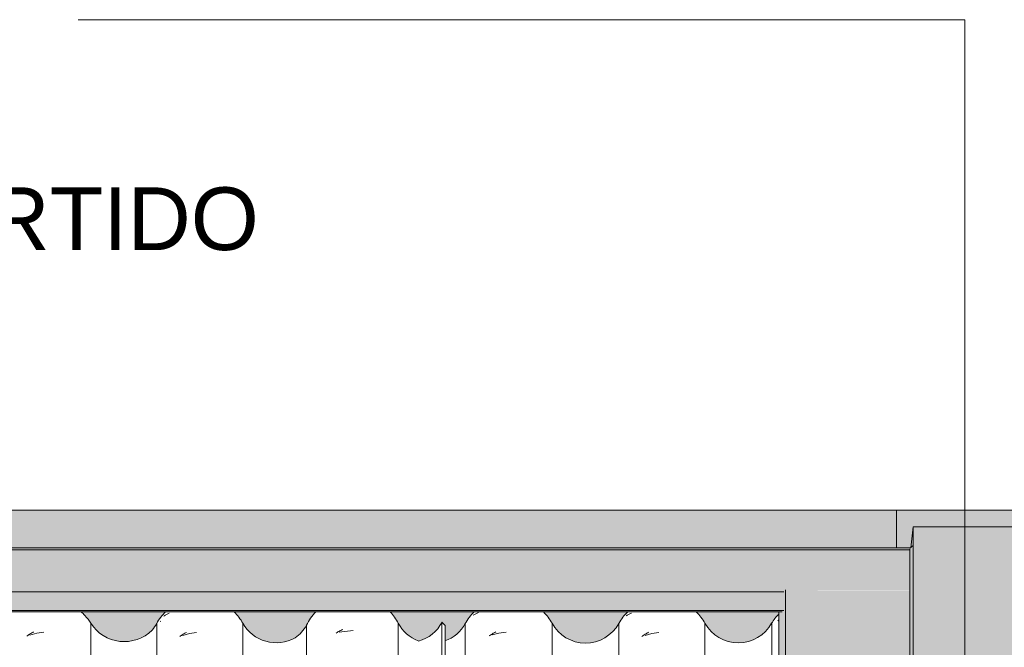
# Model space of a CAD drawing. Header units: metres. Extents: x -27.3 to 21, y -0.3 to 10.3.
# Tile 142 of 237: x 11.803 to 12.981, y 4.106 to 4.857. Entities that reach past the tile are written whole.
import ezdxf

# ---------------------------------------------------------------- set-up
doc = ezdxf.new("R2010")
doc.units = ezdxf.units.M
doc.layers.add('A-DETL', color=7, linetype='Continuous', lineweight=5, true_color=0x00a600)
for name, color, linetype, lineweight in [('A-DETL-GENF', 7, 'Continuous', 5), ('A-GLAZ-CWMG', 7, 'Continuous', 5), ('A-ROOF', 7, 'Continuous', 5), ('A-ROOF-OTLN', 7, 'Continuous', 5), ('A-ROOF-PATT', 7, 'Continuous', 5), ('A-WALL-PATT', 7, 'Continuous', 5), ('G-ANNO-TEXT', 7, 'Continuous', 9)]:
    doc.layers.add(name, color=color, linetype=linetype, lineweight=lineweight)
doc.styles.add('Arial', font='arial.ttf', dxfattribs={"height": 0.075})

# ---------------------------------------------------------------- blocks, each defined once
blk = doc.blocks.new('FP_79-FACHADA 03')
at = {"layer": 'A-GLAZ-CWMG', "color": 9, "true_color": 0xc0c0c0}
for p, q in [((17.0264, 4.1238), (17.0274, 4.1243)), ((17.0194, 4.1194), (17.0204, 4.1201)), ((17.0204, 4.1201), (17.0214, 4.1207)), ((17.0214, 4.1207), (17.0223, 4.1214)), ((17.0223, 4.1214), (17.0233, 4.122)), ((17.0312, 4.1228), (17.023, 4.1206)), ((17.0233, 4.122), (17.0243, 4.1226)), ((17.0243, 4.1226), (17.0254, 4.1232)), ((17.0254, 4.1232), (17.0264, 4.1238)), ((17.0396, 4.1239), (17.0312, 4.1228))]:
    blk.add_line(p, q, dxfattribs=at)
blk = doc.blocks.new('FP_81-FACHADA 03')
at = {"layer": 'A-GLAZ-CWMG', "color": 9, "true_color": 0xc0c0c0}
for p, q in [((17.1834, 4.1433), (17.1841, 4.1437)), ((17.1841, 4.1437), (17.1849, 4.1442)), ((17.1849, 4.1442), (17.1856, 4.1447)), ((17.1856, 4.1447), (17.1864, 4.1451)), ((17.1864, 4.1451), (17.1872, 4.1456)), ((17.1872, 4.1456), (17.188, 4.146)), ((17.188, 4.146), (17.1888, 4.1464)), ((17.1888, 4.1464), (17.1896, 4.1468)), ((17.2023, 4.1188), (17.2033, 4.1195)), ((17.2033, 4.1195), (17.2043, 4.1202)), ((17.2043, 4.1202), (17.2053, 4.1208)), ((17.2053, 4.1208), (17.2063, 4.1215)), ((17.2141, 4.1224), (17.206, 4.1201)), ((17.2063, 4.1215), (17.2073, 4.1221)), ((17.2073, 4.1221), (17.2083, 4.1227)), ((17.2083, 4.1227), (17.2093, 4.1233)), ((17.2093, 4.1233), (17.2103, 4.1238)), ((17.2225, 4.1236), (17.2141, 4.1224))]:
    blk.add_line(p, q, dxfattribs=at)
blk = doc.blocks.new('Rectangular Mullion - Telha Fibrocimento - Ondulada-V71-FACHADA 03')
at = {"layer": 'A-GLAZ-CWMG', "true_color": 0xc0c0c0}
h = blk.add_hatch(dxfattribs=at)
h.set_pattern_fill('FP_9', color=9, style=0, pattern_type=2)
h.set_pattern_definition([(315.081, (25.783, -5.581), (0.2861737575, -0.270297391), [0.01667, -0.28643, 0.01667, -1.903]), (315.081, (25.783, -5.581), (0.2861737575, -0.270297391), [-0.31978, -0.28643, 0.01667, -0.58954, -1.01]), (315.081, (25.783, -5.581), (0.2861737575, -0.270297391), [-1.212, 0.01667, -0.28643, 0.01667, -0.69057]), (315.081, (25.783, -5.581), (0.2861737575, -0.270297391), [-1.532, -0.1854, 0.01667, -0.4885]), (126.286, (25.89, -5.681), (-0.205045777, 0.24913451), [0.00997, -0.17136, 0.00997, -1.138]), (126.286, (25.89, -5.681), (-0.205045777, 0.24913451), [-0.19131, -0.17136, 0.00997, -0.35269, -0.60444]), (126.286, (25.89, -5.681), (-0.205045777, 0.24913451), [-0.72533, 0.00997, -0.17136, 0.00997, -0.41314]), (126.286, (25.89, -5.681), (-0.205045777, 0.24913451), [-0.91664, -0.11092, 0.00997, -0.29225]), (147.695, (25.926, -5.686), (-0.081132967, 0.021153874), [0.00698, -0.11998, 0.00698, -0.79715]), (147.695, (25.926, -5.686), (-0.081132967, 0.021153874), [-0.13395, -0.11998, 0.00698, -0.24695, -0.42323]), (147.695, (25.926, -5.686), (-0.081132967, 0.021153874), [-0.50787, 0.00698, -0.11998, 0.00698, -0.28928]), (147.695, (25.926, -5.686), (-0.081132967, 0.021153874), [-0.64182, -0.07766, 0.00698, -0.20463])])
h.paths.add_polyline_path([(17.5198, 2.7769), (17.5198, 4.1322), (17.5161, 4.1358), (17.5161, 2.7806)])
at = {"layer": 'A-GLAZ-CWMG'}
for p, q in [((17.1749, 2.7793), (17.1749, 4.1345)), ((17.2779, 2.7794), (17.2779, 4.1347)), ((17.5161, 4.1358), (17.5198, 4.1322)), ((17.5161, 2.7806), (17.5161, 4.1358)), ((17.5198, 2.7769), (17.5198, 4.1322))]:
    blk.add_line(p, q, dxfattribs=at)
for centre, major_axis, start_param, end_param in [((17.0431, 4.1068), (0.059, 0), 0.689055, 0.792534), ((17.2264, 4.1068), (0.0587, 0), 2.342959, 2.643944), ((17.2264, 4.1068), (0.0587, 0), 0.500225, 0.798474), ((17.1349, 4.1559), (0.0454, 0), 5.568255, 5.786308), ((17.3178, 4.1565), (0.0456, 0), 3.645908, 5.230042), ((17.4756, 4.157), (0.0459, 0), 4.985892, 5.798286)]:
    blk.add_ellipse(centre, major_axis=major_axis, ratio=0.988936, start_param=start_param, end_param=end_param, dxfattribs=at)
for name in ['FP_79-FACHADA 03', 'FP_81-FACHADA 03']:
    blk.add_blockref(name, (0, 0), dxfattribs=at)
blk = doc.blocks.new('FP_89-FACHADA 03')
at = {"layer": 'A-GLAZ-CWMG', "color": 9, "true_color": 0xc0c0c0}
blk.add_line((17.1791, 4.1367), (17.1797, 4.1372), dxfattribs=at)
blk = doc.blocks.new('FP_91-FACHADA 03')
at = {"layer": 'A-GLAZ-CWMG', "color": 9, "true_color": 0xc0c0c0}
for p, q in [((17.3906, 4.1237), (17.3917, 4.1244)), ((17.3917, 4.1244), (17.3929, 4.125)), ((17.3929, 4.125), (17.394, 4.1256)), ((17.4099, 4.1261), (17.3932, 4.1239)), ((17.394, 4.1256), (17.3952, 4.1262)), ((17.3952, 4.1262), (17.3964, 4.1268)), ((17.3964, 4.1268), (17.3976, 4.1273)), ((17.3894, 4.123), (17.3906, 4.1237))]:
    blk.add_line(p, q, dxfattribs=at)
blk = doc.blocks.new('FP_93-FACHADA 03')
at = {"layer": 'A-GLAZ-CWMG', "color": 9, "true_color": 0xc0c0c0}
for p, q in [((17.5534, 4.1442), (17.5542, 4.1446)), ((17.5542, 4.1446), (17.555, 4.1451)), ((17.555, 4.1451), (17.5557, 4.1456)), ((17.5557, 4.1456), (17.5565, 4.146)), ((17.5565, 4.146), (17.5573, 4.1464)), ((17.5573, 4.1464), (17.5581, 4.1468)), ((17.5581, 4.1468), (17.5589, 4.1472)), ((17.5589, 4.1472), (17.5598, 4.1476)), ((17.5796, 4.1238), (17.5806, 4.1244)), ((17.5726, 4.1195), (17.5736, 4.1201)), ((17.5736, 4.1201), (17.5745, 4.1208)), ((17.5745, 4.1208), (17.5755, 4.1214)), ((17.5755, 4.1214), (17.5765, 4.122)), ((17.5844, 4.1229), (17.5762, 4.1207)), ((17.5765, 4.122), (17.5775, 4.1227)), ((17.5775, 4.1227), (17.5785, 4.1232)), ((17.5785, 4.1232), (17.5796, 4.1238)), ((17.5928, 4.1239), (17.5844, 4.1229))]:
    blk.add_line(p, q, dxfattribs=at)
blk = doc.blocks.new('FP_95-FACHADA 03')
at = {"layer": 'A-GLAZ-CWMG', "color": 9, "true_color": 0xc0c0c0}
for p, q in [((17.7365, 4.1434), (17.7373, 4.1439)), ((17.7373, 4.1439), (17.738, 4.1444)), ((17.738, 4.1444), (17.7388, 4.1448)), ((17.7388, 4.1448), (17.7396, 4.1453)), ((17.7396, 4.1453), (17.7403, 4.1457)), ((17.7403, 4.1457), (17.7411, 4.1461)), ((17.7411, 4.1461), (17.742, 4.1465)), ((17.742, 4.1465), (17.7428, 4.1469)), ((17.7555, 4.1189), (17.7565, 4.1196)), ((17.7565, 4.1196), (17.7575, 4.1203)), ((17.7575, 4.1203), (17.7585, 4.1209)), ((17.7585, 4.1209), (17.7594, 4.1215)), ((17.7673, 4.1224), (17.7592, 4.1202)), ((17.7594, 4.1215), (17.7604, 4.1222)), ((17.7604, 4.1222), (17.7615, 4.1228)), ((17.7615, 4.1228), (17.7625, 4.1233)), ((17.7625, 4.1233), (17.7635, 4.1239)), ((17.7757, 4.1236), (17.7673, 4.1224))]:
    blk.add_line(p, q, dxfattribs=at)
blk = doc.blocks.new('FP_97-FACHADA 03')
at = {"layer": 'A-GLAZ-CWMG', "color": 9, "true_color": 0xc0c0c0}
for p, q in [((17.9182, 4.1374), (17.9188, 4.1382)), ((17.9188, 4.1382), (17.9195, 4.139))]:
    blk.add_line(p, q, dxfattribs=at)
blk = doc.blocks.new('Rectangular Mullion - Telha Fibrocimento - Ondulada-V85-FACHADA 03')
at = {"layer": 'A-GLAZ-CWMG'}
for p, q in [((17.096, 2.7794), (17.096, 4.1347)), ((17.3541, 2.777), (17.3541, 4.1322)), ((17.4639, 2.7794), (17.4639, 4.1347)), ((17.544, 2.779), (17.544, 4.1343)), ((17.6479, 2.7794), (17.6479, 4.1347)), ((17.7279, 2.7793), (17.7279, 4.1345)), ((17.8309, 2.7794), (17.8309, 4.1347)), ((17.9108, 2.7794), (17.9108, 4.1347))]:
    blk.add_line(p, q, dxfattribs=at)
for centre, major_axis, start_param, end_param in [((17.4096, 4.1068), (0.0612, 0), 2.382747, 2.708177), ((17.4096, 4.1068), (0.0612, 0), 0.478163, 0.755649), ((17.5961, 4.1068), (0.059, 0), 2.348581, 2.651943), ((17.5961, 4.1068), (0.059, 0), 0.497168, 0.792534), ((17.7794, 4.1068), (0.0587, 0), 2.342959, 2.643944), ((17.7794, 4.1068), (0.0587, 0), 0.500225, 0.798474), ((17.0513, 4.1068), (0.0529, 0), 0.561652, 0.788165), ((17.9497, 4.1134), (0.0445, 0), 2.321688, 2.637678), ((17.1359, 4.1593), (0.0471, 0), 3.700093, 5.498213), ((17.3142, 4.1546), (0.0459, 0), 5.32105, 5.767598), ((17.504, 4.1555), (0.0453, 0), 3.624607, 4.34654), ((17.504, 4.1555), (0.0453, 0), 5.068474, 5.790408), ((17.6879, 4.1559), (0.0454, 0), 3.635147, 5.786308), ((17.8708, 4.1565), (0.0456, 0), 3.645908, 5.77887)]:
    blk.add_ellipse(centre, major_axis=major_axis, ratio=0.988936, start_param=start_param, end_param=end_param, dxfattribs=at)
for name in ['FP_89-FACHADA 03', 'FP_93-FACHADA 03', 'FP_95-FACHADA 03', 'FP_97-FACHADA 03', 'FP_91-FACHADA 03']:
    blk.add_blockref(name, (0, 0), dxfattribs=at)
blk = doc.blocks.new('RUFO_1_ - RUFO_1_-1923193-FACHADA 03')
at = {"layer": 'A-ROOF-PATT', "true_color": 0xc0c0c0}
blk.add_hatch(color=9, dxfattribs=at).paths.add_polyline_path([(16.6884, 4.225), (18.06, 4.225), (18.06, 4.27), (15.49, 4.27), (15.49, 4.225), (16.5652, 4.225)])
at = {"layer": 'A-ROOF'}
for p, q in [((15.49, 4.27), (18.06, 4.27)), ((18.06, 4.225), (15.49, 4.225))]:
    blk.add_line(p, q, dxfattribs=at)

msp = doc.modelspace()

# ---------------------------------------------------------------- hatches: boundary and pattern name
at = {"layer": 'A-DETL-GENF', "true_color": 0xebebeb}
msp.add_hatch(color=7, dxfattribs=at).paths.add_polyline_path([(12.8694, 4.225), (12.8696, 4.2253), (12.8722, 4.25), (13.2022, 4.25), (13.2051, 4.225), (13.2222, 4.225), (13.2222, 4.27), (12.8522, 4.27), (12.8522, 4.225), (12.8682, 4.225)])
at = {"layer": 'A-DETL-GENF', "true_color": 0xdbcc9e}
h = msp.add_hatch(color=9, dxfattribs=at)
h.paths.add_polyline_path([(13.083, -0.15), (13.2022, -0.15), (13.2022, 3.65), (12.8722, 3.65), (12.8722, -0.15), (13.0572, -0.15)])
h.paths.add_polyline_path([(13.0309, 3.67), (13.2022, 3.67), (13.2022, 4.25), (12.8722, 4.25), (12.8722, 3.67), (13.0272, 3.67)])
at = {"layer": 'A-ROOF-PATT', "true_color": 0x919191}
for points in [[(11.6039, 4.2226), (12.8682, 4.2226), (12.8682, 4.2237), (12.8682, 4.2246), (10.2655, 4.2246), (10.2662, 4.2237), (10.2662, 4.2226), (11.4806, 4.2226)], [(11.4806, 4.1721), (12.7174, 4.1721), (12.7194, 4.1742), (12.8682, 4.1745), (12.8682, 4.2226), (10.2662, 4.2226), (10.2662, 4.1742), (10.4151, 4.1742), (10.4171, 4.1721), (11.3574, 4.1721)], [(12.7174, 4.1501), (12.7174, 4.1721), (10.4171, 4.1721), (10.4171, 4.1501), (12.59, 4.1501)], [(12.7117, 2.864), (12.7194, 2.8717), (12.7194, 4.1742), (12.7174, 4.1721), (12.7171, 4.1498), (12.715, 4.1482), (12.7117, 4.1482), (12.7117, 2.8959)], [(12.8365, 2.8717), (12.8682, 2.8717), (12.8682, 3.625), (12.8522, 3.625), (12.8522, 3.67), (12.8682, 3.67), (12.8682, 4.1742), (12.7194, 4.1742), (12.7194, 2.8717)], [(12.5919, 4.1482), (12.7154, 4.1482), (12.7171, 4.1501), (10.4171, 4.1501), (10.4191, 4.1482), (12.59, 4.1482)]]:
    msp.add_hatch(color=252, dxfattribs=at).paths.add_polyline_path(points)
h = msp.add_hatch(color=252, dxfattribs=at)
h.paths.add_polyline_path([(12.8682, 2.9211), (12.8722, 2.9251), (12.8722, 3.65), (12.8696, 3.625), (12.8682, 3.625), (12.8682, 2.9844)])
h.paths.add_polyline_path([(12.8682, 3.67), (12.8722, 3.67), (12.8722, 4.2279), (12.8682, 4.2237), (12.8682, 3.7832)])
at = {"layer": 'A-WALL-PATT', "true_color": 0xd6d6d6}
h = msp.add_hatch(color=254, dxfattribs=at)
h.paths.add_polyline_path([(10.4515, 4.1094), (10.4623, 4.1117), (10.4722, 4.1165), (10.4807, 4.1234), (10.4873, 4.1322), (10.4953, 4.1449), (10.4987, 4.1482), (10.4227, 4.1482), (10.4227, 4.1166), (10.4298, 4.1127), (10.4404, 4.1097)])
h.paths.add_polyline_path([(10.6424, 4.111), (10.653, 4.1135), (10.6638, 4.1193), (10.6709, 4.1255), (10.6852, 4.1457), (10.688, 4.1482), (10.5872, 4.1482), (10.5885, 4.147), (10.6033, 4.1258), (10.6114, 4.1187), (10.622, 4.1134), (10.6316, 4.111)])
h.paths.add_polyline_path([(12.4854, 4.1113), (12.496, 4.1139), (12.5062, 4.1193), (12.5138, 4.1258), (12.5281, 4.1458), (12.5309, 4.1482), (12.4295, 4.1482), (12.432, 4.146), (12.4465, 4.1258), (12.4545, 4.1188), (12.4641, 4.1139), (12.4746, 4.1114)])
h.paths.add_polyline_path([(11.5575, 4.1117), (11.5625, 4.1117), (11.5729, 4.1142), (11.5813, 4.119), (11.5867, 4.1234), (11.597, 4.1381), (11.6025, 4.1461), (11.6039, 4.1482), (11.5064, 4.1482), (11.509, 4.1459), (11.524, 4.1255), (11.5336, 4.118), (11.5423, 4.1139), (11.5516, 4.1117)])
h.paths.add_polyline_path([(10.9986, 4.1117), (11.0095, 4.1117), (11.0199, 4.1142), (11.0283, 4.119), (11.0337, 4.1234), (11.044, 4.1381), (11.0483, 4.1449), (11.0517, 4.1482), (10.9534, 4.1482), (10.956, 4.1459), (10.971, 4.1255), (10.9806, 4.118), (10.9882, 4.1142), (10.9985, 4.1117)])
h.paths.add_polyline_path([(12.1046, 4.1117), (12.1155, 4.1117), (12.1259, 4.1142), (12.1343, 4.119), (12.1397, 4.1234), (12.15, 4.1381), (12.1543, 4.1449), (12.1577, 4.1482), (12.0594, 4.1482), (12.062, 4.1459), (12.077, 4.1255), (12.0866, 4.118), (12.0942, 4.1142), (12.1045, 4.1117)])
h.paths.add_polyline_path([(12.6576, 4.1117), (12.6684, 4.1117), (12.6789, 4.1142), (12.6888, 4.1193), (12.6967, 4.126), (12.7091, 4.1431), (12.7117, 4.1459), (12.7117, 4.1482), (12.6124, 4.1482), (12.615, 4.1459), (12.6294, 4.126), (12.6376, 4.119), (12.6472, 4.1142)])
h.paths.add_polyline_path([(10.8221, 4.1128), (10.8339, 4.1143), (10.8466, 4.1198), (10.8553, 4.1266), (10.8709, 4.1474), (10.8719, 4.1482), (10.7705, 4.1482), (10.7738, 4.1449), (10.7746, 4.1438), (10.7897, 4.1256), (10.7993, 4.1186), (10.8103, 4.1143), (10.8156, 4.1136)])
h.paths.add_polyline_path([(11.3751, 4.1128), (11.3869, 4.1143), (11.3996, 4.1198), (11.4083, 4.1266), (11.4239, 4.1474), (11.4249, 4.1482), (11.3235, 4.1482), (11.3268, 4.1449), (11.3276, 4.1438), (11.3427, 4.1256), (11.3523, 4.1186), (11.3633, 4.1143), (11.3686, 4.1136)])
h.paths.add_polyline_path([(11.9281, 4.1128), (11.9399, 4.1143), (11.9526, 4.1198), (11.9613, 4.1266), (11.9769, 4.1474), (11.9779, 4.1482), (11.8765, 4.1482), (11.8798, 4.1449), (11.8806, 4.1438), (11.8957, 4.1256), (11.9053, 4.1186), (11.9163, 4.1143), (11.9216, 4.1136)])
h.paths.add_polyline_path([(11.206, 4.1135), (11.206, 4.1135), (11.2173, 4.1198), (11.2239, 4.1255), (11.2382, 4.1457), (11.241, 4.1482), (11.1402, 4.1482), (11.1415, 4.147), (11.1563, 4.1258), (11.1644, 4.1187), (11.1741, 4.1136), (11.1784, 4.1147), (11.188, 4.1198), (11.1961, 4.127), (11.2023, 4.1358), (11.206, 4.1322), (11.206, 4.1135)])
h.paths.add_polyline_path([(11.759, 4.1135), (11.759, 4.1135), (11.7698, 4.1193), (11.7769, 4.1255), (11.7912, 4.1457), (11.794, 4.1482), (11.6932, 4.1482), (11.6945, 4.147), (11.7093, 4.1258), (11.7174, 4.1187), (11.7271, 4.1136), (11.7314, 4.1147), (11.741, 4.1198), (11.7499, 4.128), (11.7553, 4.1358), (11.759, 4.1322), (11.759, 4.1135)])
h.paths.add_polyline_path([(12.312, 4.1135), (12.312, 4.1135), (12.3233, 4.1198), (12.3299, 4.1255), (12.3442, 4.1457), (12.347, 4.1482), (12.2462, 4.1482), (12.2475, 4.147), (12.2623, 4.1258), (12.2704, 4.1187), (12.2801, 4.1136), (12.2844, 4.1147), (12.294, 4.1198), (12.3021, 4.127), (12.3083, 4.1358), (12.312, 4.1322), (12.312, 4.1135)])
h.paths.add_polyline_path([(12.8696, 4.2253), (12.8722, 4.2279), (12.8722, 4.25), (12.8703, 4.2316)])
h.paths.add_polyline_path([(10.2648, 4.2253), (10.2622, 4.25), (10.2622, 4.2279)])

# ---------------------------------------------------------------- linework, layer by layer
at = {"layer": 'A-DETL', "color": 7}
for p, q in [((13.2222, 4.27), (12.8522, 4.27)), ((12.8522, 4.27), (12.8522, 4.225)), ((12.8696, 4.225), (12.8722, 4.25)), ((12.8722, 4.25), (12.8722, 3.67)), ((12.8722, 4.25), (13.2022, 4.25)), ((12.8522, 4.225), (12.8696, 4.225))]:
    msp.add_line(p, q, dxfattribs=at)
at = {"layer": 'A-ROOF-OTLN'}
for p, q in [((10.2662, 4.2226), (12.8682, 4.2226)), ((12.8682, 4.2238), (12.8682, 3.67)), ((12.8696, 4.2253), (12.8722, 4.2279)), ((10.4171, 4.1721), (12.7174, 4.1721)), ((12.7194, 4.1745), (12.7194, 2.8717)), ((10.4171, 4.1501), (12.7174, 4.1501)), ((10.4191, 4.1482), (12.7154, 4.1482)), ((12.7117, 4.1482), (12.7117, 2.864))]:
    msp.add_line(p, q, dxfattribs=at)
at = {"layer": 'G-ANNO-TEXT'}
for p, q in [((12.4014, 4.8568), (11.8728, 4.8568)), ((12.934, 4.8568), (12.4014, 4.8568)), ((12.934, 3.668), (12.934, 4.8568))]:
    msp.add_line(p, q, dxfattribs=at)

# ---------------------------------------------------------------- block references
at = {"layer": 'A-GLAZ-CWMG'}
for name in ['Rectangular Mullion - Telha Fibrocimento - Ondulada-V71-FACHADA 03', 'Rectangular Mullion - Telha Fibrocimento - Ondulada-V85-FACHADA 03']:
    msp.add_blockref(name, (-5.2078, 0), dxfattribs=at)
at = {"layer": 'A-ROOF'}
msp.add_blockref('RUFO_1_ - RUFO_1_-1923193-FACHADA 03', (-5.2078, 0), dxfattribs=at)

# ---------------------------------------------------------------- texts
at = {"layer": 'G-ANNO-TEXT', "insert": (10.5475, 4.6562), "char_height": 0.075, "width": 1.879957, "attachment_point": 1, "style": 'Arial'}
msp.add_mtext("MOLDURA TIPO 'U' INVERTIDO", dxfattribs=at)

doc.saveas('drawing.dxf')
